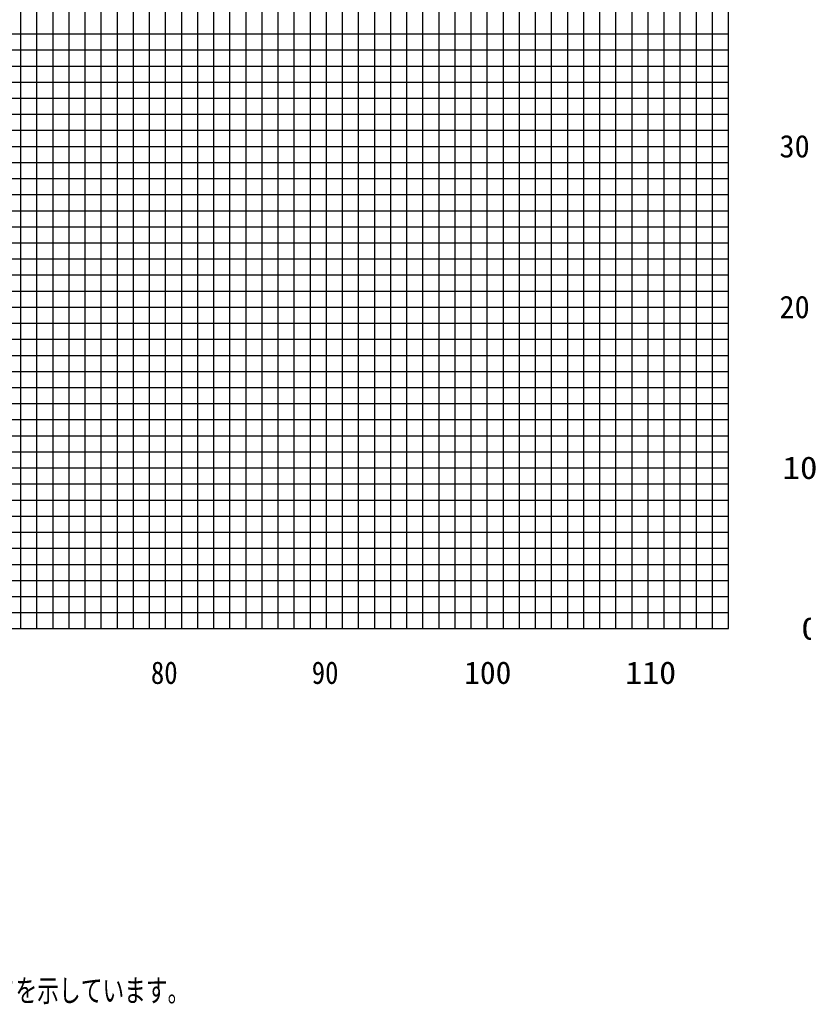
# Model space of a CAD drawing. Extents: x -439399 to 62702, y -349596 to 51651.
# Tile 58 of 63: x 5230 to 53954, y -130595 to -69346. Entities that reach past the tile are written whole.
import ezdxf

# ---------------------------------------------------------------- set-up
doc = ezdxf.new("R2010")
doc.units = 0
doc.layers.get('0').update_dxf_attribs({"linetype": 'CONTINUOUS'})

msp = doc.modelspace()

# ---------------------------------------------------------------- linework, layer by layer
at = {"color": 252, "linetype": 'Continuous'}
for p, q in [((5304.401513, -107226.303673), (5304.401513, 32773.696327)), ((6304.401513, -107226.303673), (6304.401513, 32773.696327)), ((7304.401513, -107226.303673), (7304.401513, 32773.696327)), ((8304.401513, -107226.303673), (8304.401513, 32773.696327)), ((9304.401513, -107226.303673), (9304.401513, 32773.696327)), ((10304.401513, -107226.303673), (10304.401513, 32773.696327)), ((11304.401513, -107226.303673), (11304.401513, 32773.696327)), ((12304.401513, -107226.303673), (12304.401513, 32773.696327)), ((18304.401513, -107226.303673), (18304.401513, 32773.696327)), ((19304.401513, -107226.303673), (19304.401513, 32773.696327)), ((20304.401513, -107226.303673), (20304.401513, 32773.696327)), ((21304.401513, -107226.303673), (21304.401513, 32773.696327)), ((22304.401513, -107226.303673), (22304.401513, 32773.696327)), ((23304.401513, -107226.303673), (23304.401513, 32773.696327)), ((29304.401513, -107226.303673), (29304.401513, 32773.696327)), ((30304.401513, -107226.303673), (30304.401513, 32773.696327)), ((31304.401513, -107226.303673), (31304.401513, 32773.696327)), ((32304.401513, -107226.303673), (32304.401513, 32773.696327)), ((33304.401513, -107226.303673), (33304.401513, 32773.696327)), ((35304.401513, -107226.303673), (35304.401513, 32773.696327)), ((36304.401513, -107226.303673), (36304.401513, 32773.696327)), ((37304.401513, -107226.303673), (37304.401513, 32773.696327)), ((38304.401513, -107226.303673), (38304.401513, 32773.696327)), ((39304.401513, -107226.303673), (39304.401513, 32773.696327)), ((40304.401513, -107226.303673), (40304.401513, 32773.696327)), ((41304.401513, -107226.303673), (41304.401513, 32773.696327)), ((42304.401513, -107226.303673), (42304.401513, 32773.696327)), ((43304.401513, -107226.303673), (43304.401513, 32773.696327)), ((45304.401513, -107226.303673), (45304.401513, 32773.696327)), ((46304.401513, -107226.303673), (46304.401513, 32773.696327)), ((47304.401513, -107226.303673), (47304.401513, 32773.696327)), ((48304.401513, -107226.303673), (48304.401513, 32773.696327)), ((49304.401513, -107226.303673), (49304.401513, 32773.696327)), ((13304.401513, -107226.303673), (13304.401513, -1226.303673)), ((15304.401513, -107226.303673), (15304.401513, -1226.303673)), ((16304.401513, -107226.303673), (16304.401513, -1226.303673)), ((17304.401513, -107226.303673), (17304.401513, -1226.303673)), ((25304.401513, -107226.303673), (25304.401513, -22226.303673)), ((26304.401513, -107226.303673), (26304.401513, -22226.303673)), ((27304.401513, -107226.303673), (27304.401513, -22226.303673)), ((28304.401513, -107226.303673), (28304.401513, -22226.303673)), ((-30695.598487, -70226.303673), (49304.401513, -70226.303673)), ((-61994.569074, -71226.303673), (49304.401513, -71226.303673)), ((-62135.109908, -72226.303673), (49304.401513, -72226.303673)), ((-62275.650743, -73226.303673), (49304.401513, -73226.303673)), ((-62416.191578, -74226.303673), (49304.401513, -74226.303673)), ((-62556.732412, -75226.303673), (49304.401513, -75226.303673)), ((-62697.273247, -76226.303673), (49304.401513, -76226.303673)), ((-62978.354917, -78226.303673), (49304.401513, -78226.303673)), ((-63118.895751, -79226.303673), (49304.401513, -79226.303673)), ((-63259.435963, -80226.303673), (49304.401513, -80226.303673)), ((-63340.39614, -81226.303673), (49304.401513, -81226.303673)), ((-63480.936974, -82226.303673), (49304.401513, -82226.303673)), ((-63621.477809, -83226.303673), (49304.401513, -83226.303673)), ((-63762.018644, -84226.303673), (49304.401513, -84226.303673)), ((-63902.559478, -85226.303673), (49304.401513, -85226.303673)), ((-64043.100313, -86226.303673), (49304.401513, -86226.303673)), ((-64324.181983, -88226.303673), (49304.401513, -88226.303673)), ((-64464.722817, -89226.303673), (49304.401513, -89226.303673)), ((-64558.811204, -90226.303673), (49304.401513, -90226.303673)), ((-64642.079264, -91226.303673), (49304.401513, -91226.303673)), ((-64782.620098, -92226.303673), (49304.401513, -92226.303673)), ((-64923.160933, -93226.303673), (49304.401513, -93226.303673)), ((-64867.790811, -94226.303673), (49304.401513, -94226.303673)), ((-64781.430456, -95226.303673), (49304.401513, -95226.303673)), ((-64739.52118, -96226.303673), (49304.401513, -96226.303673)), ((-64655.702629, -98226.303673), (49304.401513, -98226.303673)), ((-64613.793353, -99226.303673), (49304.401513, -99226.303673)), ((-64529.839391, -100226.303673), (49304.401513, -100226.303673)), ((-64487.930116, -101226.303673), (49304.401513, -101226.303673)), ((-64446.02084, -102226.303673), (49304.401513, -102226.303673)), ((-62428.153275, -103226.303673), (49304.401513, -103226.303673)), ((-61549.107252, -104226.303673), (49304.401513, -104226.303673)), ((-60506.819497, -105226.303673), (49304.401513, -105226.303673)), ((-60506.819497, -106226.303673), (49304.401513, -106226.303673))]:
    msp.add_line(p, q, dxfattribs=at)
at = {"color": 14, "linetype": 'Continuous'}
for p, q in [((24304.401513, -107226.303673), (24304.401513, 32773.696327)), ((34304.401513, -107226.303673), (34304.401513, 32773.696327)), ((44304.401513, -107226.303673), (44304.401513, 32773.696327)), ((14304.401513, -107226.303673), (14304.401513, -1226.303673)), ((-62837.814082, -77226.303673), (49304.401513, -77226.303673)), ((-64183.641148, -87226.303673), (49304.401513, -87226.303673)), ((-64697.611905, -97226.303673), (49304.401513, -97226.303673))]:
    msp.add_line(p, q, dxfattribs=at)
at = {"color": 151, "linetype": 'Continuous'}
msp.add_line((-65695.598487, -107226.303673), (49304.401513, -107226.303673), dxfattribs=at)
at = {"color": 24, "linetype": 'Continuous'}
msp.add_line((-65695.598487, -107226.303673), (49304.401513, -107226.303673), dxfattribs=at)

# ---------------------------------------------------------------- texts
at = {"color": 7, "linetype": 'Continuous', "char_height": 1400}
for s, insert, attachment_point in [('\\W0.985907;\\A1; 30', (51534.264516, -77226.33352), 4), ('\\W0.985907;\\A1; 20', (51534.264516, -87226.32764), 4), ('\\W1.142400;\\A1; 10', (51570.779593, -97226.315657), 4), ('\\W1.179856;\\A1;  0', (51579.51926, -107226.303673), 4), ('\\W0.872378;\\A1;80', (13388.222338, -109264.381576), 1), ('\\W0.872378;\\A1;90', (23388.222338, -109264.381576), 1), ('\\W1.028160;\\A1;100', (32864.795375, -109264.381576), 1), ('\\W1.107249;\\A1;110', (42883.24951, -109264.381576), 1), ('\\W0.742421;\\A1;(注意)1.上図はブームおよびジブのたわみを含んでいません｡\\P\u3000\u3000\u3000 2.カウンタウエイト208ｔ、アウトリガ張出幅9.0m、\\P\u3000\u3000\u3000\u3000\u3000\u3000アシストジャッキ使用時の性能を図示しています。\\P    3.ブーム長さは、4段ESPブームと12.5mフィックスブームの合計ブーム長さを示しています。', (-43471.798648, -122034.965549), 1)]:
    msp.add_mtext(s, dxfattribs=dict(at, insert=insert, attachment_point=attachment_point))

doc.saveas('drawing.dxf')
